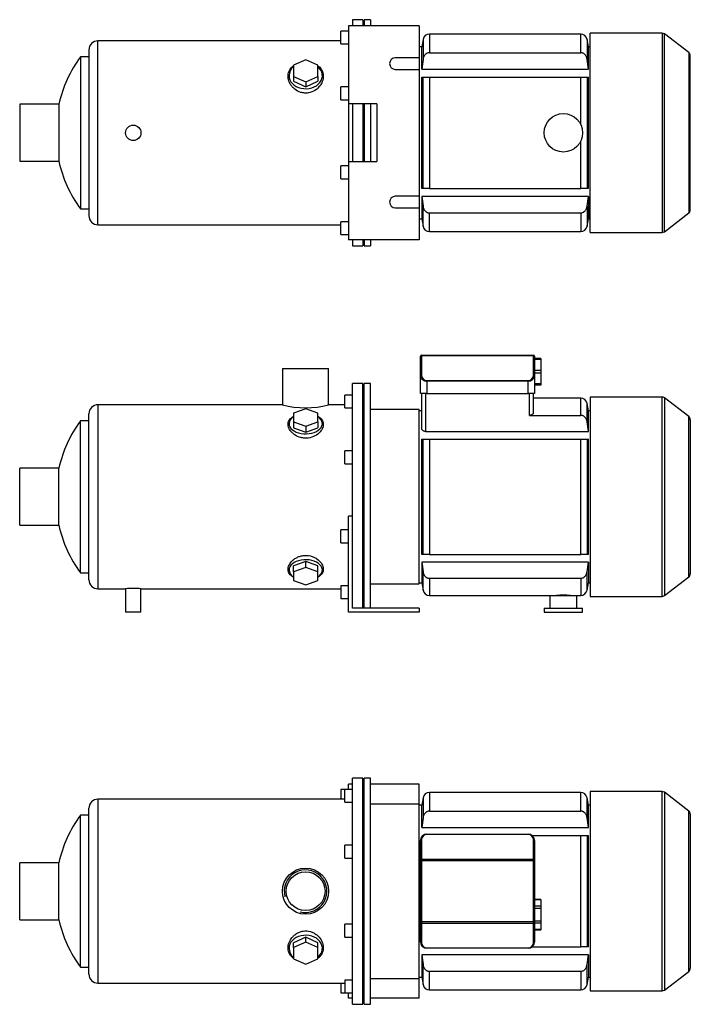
# Model space of a CAD drawing. Header units: millimetres. Extents: x 93 to 1187, y 23 to 795.
# Tile 1 of 2: x 93 to 616, y 27 to 795. Entities that reach past the tile are written whole.
import ezdxf

# ---------------------------------------------------------------- set-up
doc = ezdxf.new("R2010")
doc.units = ezdxf.units.MM
for name, color, linetype in [('BASETTA_MEC_80_T', 7, 'Continuous'), ('CARCASSA_MEC_80-', 7, 'Continuous'), ('COPRIVENTOLA_MEC', 7, 'Continuous'), ('CORPO_MH_3-5_[8]', 7, 'Continuous'), ('FLANGIA_MOTORE_T', 7, 'Continuous'), ('PIEDINO_MEC_80_I', 7, 'Continuous'), ('STAFFA_3-5-9_INT', 7, 'Continuous'), ('螺栓_：_六角头_-_M20.0', 7, 'Continuous')]:
    doc.layers.add(name, color=color, linetype=linetype)

# ---------------------------------------------------------------- blocks, each defined once
blk = doc.blocks.new('SE1')
at = {"layer": 'BASETTA_MEC_80_T', "color": 7, "linetype": 'Continuous'}
for p, q in [((405.45, 139.29), (405.45, 154.27)), ((406.25, 154.84), (406.25, 139.86)), ((410.45, 159.27), (489.45, 159.27)), ((410.45, 159.27), (410.45, 159.04)), ((489.45, 159.04), (410.45, 159.04)), ((489.45, 159.27), (489.45, 159.04)), ((493.65, 139.86), (493.65, 154.84)), ((494.45, 154.27), (494.45, 139.29)), ((405.45, 138.45), (405.45, 139.29)), ((405.45, 91.1), (405.45, 138.45)), ((406.25, 138.45), (405.45, 138.45)), ((406.25, 139.86), (493.65, 139.86)), ((406.25, 139.86), (406.25, 138.45)), ((493.65, 138.45), (406.25, 138.45)), ((406.25, 138.45), (406.25, 91.1)), ((493.65, 138.45), (493.65, 139.86)), ((493.65, 91.1), (493.65, 138.45)), ((494.45, 138.45), (493.65, 138.45)), ((494.45, 139.29), (494.45, 138.45)), ((494.45, 138.45), (494.45, 91.1)), ((405.45, 90.25), (405.45, 91.1)), ((406.25, 91.1), (405.45, 91.1)), ((405.45, 75.27), (405.45, 90.25)), ((406.25, 91.1), (493.65, 91.1)), ((406.25, 91.1), (406.25, 89.69)), ((493.65, 89.69), (406.25, 89.69)), ((406.25, 89.69), (406.25, 74.71)), ((493.65, 89.69), (493.65, 91.1)), ((494.45, 91.1), (493.65, 91.1)), ((493.65, 74.71), (493.65, 89.69)), ((494.45, 91.1), (494.45, 90.25)), ((494.45, 90.25), (494.45, 75.27)), ((410.45, 70.51), (489.45, 70.51)), ((410.45, 70.51), (410.45, 70.27)), ((489.45, 70.27), (410.45, 70.27)), ((489.45, 70.51), (489.45, 70.27))]:
    blk.add_line(p, q, dxfattribs=at)
for centre, radius, start, end in [((410.45, 154.27), 5, 90, 180), ((410.45, 154.84), 4.2, 90, 180), ((489.45, 154.27), 5, 0, 90), ((489.45, 154.84), 4.2, 0, 90), ((410.45, 75.27), 5, 180, 270), ((410.45, 74.71), 4.2, 180, 270), ((489.45, 75.27), 5, 270, 0), ((489.45, 74.71), 4.2, 270, 0)]:
    blk.add_arc(centre, radius, start, end, dxfattribs=at)
for centre, major_axis, start_param, end_param in [((406.25, 154.27), (-0.8, 0), 4.712389, 6.283185), ((493.65, 154.27), (0.8, 0), 0, 1.570796), ((406.25, 139.29), (0.8, 0), 1.570796, 3.141593), ((493.65, 139.29), (0.8, 0), 0, 1.570796), ((406.25, 90.25), (0.8, 0), 3.141593, 4.712389), ((493.65, 90.25), (0.8, 0), 4.712389, 6.283185), ((406.25, 75.27), (0.8, 0), 3.141593, 4.712389), ((493.65, 75.27), (-0.8, 0), 1.570796, 3.141593)]:
    blk.add_ellipse(centre, major_axis=major_axis, ratio=0.707107, start_param=start_param, end_param=end_param, dxfattribs=at)
at = {"layer": 'CARCASSA_MEC_80-', "color": 7, "linetype": 'Continuous'}
for p, q in [((407.48, 187.64), (406.45, 181.77)), ((407.48, 187.64), (407.48, 172.09)), ((412.41, 191.77), (412.41, 177.26)), ((530.49, 191.77), (412.41, 191.77)), ((530.49, 177.26), (530.49, 191.77)), ((535.42, 172.09), (535.42, 187.64)), ((536.45, 181.77), (535.42, 187.64)), ((406.45, 181.77), (404.45, 181.77)), ((406.45, 164.41), (406.45, 181.77)), ((412.41, 177.26), (530.49, 177.26)), ((536.45, 164.41), (536.45, 181.77)), ((537.95, 181.77), (536.45, 181.77)), ((407.48, 172.09), (406.45, 164.41)), ((536.45, 164.41), (535.42, 172.09)), ((406.45, 164.41), (536.45, 164.41)), ((492.45, 158.27), (530.49, 158.27)), ((530.49, 71.27), (530.49, 158.27)), ((530.49, 158.27), (535.42, 158.27)), ((535.42, 158.27), (536.45, 158.27)), ((535.42, 158.27), (535.42, 71.27)), ((536.45, 71.27), (536.45, 158.27)), ((492.45, 71.27), (530.49, 71.27)), ((535.42, 71.27), (530.49, 71.27)), ((536.45, 71.27), (535.42, 71.27)), ((536.45, 65.14), (406.45, 65.14)), ((406.45, 65.14), (406.45, 47.77)), ((535.42, 57.46), (536.45, 65.14)), ((536.45, 65.14), (536.45, 47.77)), ((407.48, 41.91), (407.48, 57.46)), ((535.42, 41.91), (535.42, 57.46)), ((404.45, 47.77), (406.45, 47.77)), ((406.45, 47.77), (407.48, 41.91)), ((412.41, 52.29), (530.49, 52.29)), ((412.41, 37.77), (412.41, 52.29)), ((530.49, 52.29), (530.49, 37.77)), ((535.42, 41.91), (536.45, 47.77)), ((536.45, 47.77), (537.95, 47.77)), ((412.41, 37.77), (530.49, 37.77))]:
    blk.add_line(p, q, dxfattribs=at)
for centre, start, end in [((412.41, 186.77), 90, 170), ((530.49, 186.77), 10, 90), ((412.41, 42.77), 190, 270), ((530.49, 42.77), 270, 350)]:
    blk.add_arc(centre, 5, start, end, dxfattribs=at)
for points, knots in [([(412.41, 177.26), (412.08, 177.26), (411.76, 177.22), (411.13, 177.07), (410.82, 176.95), (410.24, 176.66), (409.97, 176.49), (409.46, 176.08), (409.23, 175.86), (408.8, 175.37), (408.61, 175.1), (408.27, 174.55), (408.12, 174.26), (407.87, 173.66), (407.76, 173.35), (407.59, 172.73), (407.53, 172.41), (407.48, 172.09)], [0, 0, 0, 0, 0.125, 0.125, 0.25, 0.25, 0.375, 0.375, 0.5, 0.5, 0.625, 0.625, 0.75, 0.75, 0.875, 0.875, 1, 1, 1, 1]), ([(535.42, 172.09), (535.33, 172.73), (535.16, 173.36), (534.78, 174.25), (534.63, 174.54), (534.3, 175.09), (534.11, 175.36), (533.68, 175.85), (533.45, 176.08), (532.94, 176.48), (532.67, 176.66), (532.23, 176.87), (532.08, 176.94), (531.77, 177.05), (531.62, 177.1), (531.15, 177.22), (530.82, 177.26), (530.49, 177.26)], [0, 0, 0, 0, 0.25, 0.25, 0.375, 0.375, 0.5, 0.5, 0.625, 0.625, 0.75, 0.75, 0.8125, 0.8125, 0.875, 0.875, 1, 1, 1, 1]), ([(407.48, 57.46), (407.57, 56.81), (407.74, 56.19), (408.12, 55.3), (408.27, 55.01), (408.6, 54.45), (408.79, 54.19), (409.22, 53.7), (409.45, 53.47), (409.96, 53.07), (410.23, 52.89), (410.67, 52.67), (410.82, 52.61), (411.13, 52.5), (411.28, 52.45), (411.75, 52.33), (412.08, 52.29), (412.41, 52.29)], [0, 0, 0, 0, 0.25, 0.25, 0.375, 0.375, 0.5, 0.5, 0.625, 0.625, 0.75, 0.75, 0.8125, 0.8125, 0.875, 0.875, 1, 1, 1, 1]), ([(530.49, 52.29), (530.82, 52.29), (531.14, 52.33), (531.77, 52.48), (532.08, 52.6), (532.66, 52.89), (532.93, 53.06), (533.44, 53.47), (533.67, 53.69), (534.1, 54.18), (534.29, 54.45), (534.63, 55), (534.78, 55.29), (535.03, 55.88), (535.14, 56.19), (535.31, 56.82), (535.37, 57.14), (535.42, 57.46)], [0, 0, 0, 0, 0.125, 0.125, 0.25, 0.25, 0.375, 0.375, 0.5, 0.5, 0.625, 0.625, 0.75, 0.75, 0.875, 0.875, 1, 1, 1, 1])]:
    blk.add_open_spline(points, degree=3, knots=knots, dxfattribs=at)
blk.add_open_spline([(406.45, 65.14), (406.78, 62.58), (407.13, 60.02), (407.48, 57.46)], degree=3, dxfattribs=at)
at = {"layer": 'COPRIVENTOLA_MEC', "color": 7, "linetype": 'Continuous'}
for p, q in [((537.95, 192.52), (537.95, 37.02)), ((593.93, 192.52), (537.95, 192.52)), ((593.93, 37.02), (593.93, 192.52)), ((595.76, 191.9), (595.76, 37.64)), ((614.78, 177.31), (595.76, 191.9)), ((614.78, 52.24), (614.78, 177.31)), ((615.95, 174.93), (615.95, 54.62)), ((595.76, 37.64), (614.78, 52.24)), ((537.95, 37.02), (593.93, 37.02))]:
    blk.add_line(p, q, dxfattribs=at)
for centre, start, end in [((593.93, 189.52), 52.5, 90), ((612.95, 174.93), 0, 52.5), ((612.95, 54.62), 307.5, 0), ((593.93, 40.02), 270, 307.5)]:
    blk.add_arc(centre, 3, start, end, dxfattribs=at)
at = {"layer": 'CORPO_MH_3-5_[8]', "color": 7, "linetype": 'Continuous'}
for p, q in [((352.45, 26.52), (352.45, 203.02)), ((360.45, 203.02), (352.45, 203.02)), ((360.45, 26.52), (360.45, 203.02)), ((346.45, 184.15), (346.45, 194.15)), ((352.45, 194.15), (346.45, 194.15)), ((153.85, 186.52), (153.85, 43.02)), ((346.45, 186.52), (153.85, 186.52)), ((146.85, 50.02), (146.85, 179.52)), ((346.45, 184.15), (352.45, 184.15)), ((140.29, 55.52), (140.29, 174.02)), ((146.85, 174.02), (140.29, 174.02)), ((346.45, 140.58), (346.45, 150.58)), ((352.45, 150.58), (346.45, 150.58)), ((346.45, 140.58), (352.45, 140.58)), ((92.85, 92.52), (92.85, 137.02)), ((123.36, 137.02), (92.85, 137.02)), ((123.36, 92.52), (123.36, 137.02)), ((92.85, 92.52), (123.36, 92.52)), ((346.45, 78.97), (346.45, 88.97)), ((352.45, 88.97), (346.45, 88.97)), ((315.95, 78.78), (306.45, 74.46)), ((325.45, 74.46), (315.95, 78.78)), ((315.95, 75.09), (315.95, 78.78)), ((346.45, 78.97), (352.45, 78.97)), ((315.95, 75.09), (306.45, 70.77)), ((306.45, 70.77), (306.45, 74.46)), ((306.45, 70.77), (306.45, 62.12)), ((325.45, 70.77), (315.95, 75.09)), ((325.45, 70.77), (325.45, 74.46)), ((325.45, 62.12), (325.45, 70.77)), ((306.45, 62.12), (315.95, 57.8)), ((315.95, 57.8), (325.45, 62.12)), ((140.29, 55.52), (146.85, 55.52)), ((153.85, 43.02), (346.45, 43.02)), ((346.45, 45.4), (346.45, 35.4)), ((352.45, 45.4), (346.45, 45.4)), ((346.45, 35.4), (352.45, 35.4)), ((352.45, 26.52), (360.45, 26.52))]:
    blk.add_line(p, q, dxfattribs=at)
for radius in [18, 15.15]:
    blk.add_circle((315.85, 114.77), radius, dxfattribs=at)
for centre, radius, start, end in [((153.85, 179.52), 7, 90, 180), ((220.85, 114.77), 100, 143.66538, 167.14409), ((315.85, 114.77), 16.62, 255, 195), ((220.85, 114.77), 100, 192.85591, 216.33462), ((153.85, 50.02), 7, 180, 270)]:
    blk.add_arc(centre, radius, start, end, dxfattribs=at)
for start_param, end_param in [(2.390244, 6.283185), (0, 0.751348)]:
    blk.add_ellipse((315.95, 70.14), major_axis=(-13, 0), ratio=0.788011, start_param=start_param, end_param=end_param, dxfattribs=at)
blk.add_open_spline([(306.45, 62.38), (306.09, 62.65), (305.75, 62.94), (304.86, 63.77), (304.36, 64.34), (303.08, 66.21), (302.54, 67.58), (302.09, 70.53), (302.19, 72.05), (303.03, 75.13), (303.76, 76.62), (305.31, 78.71), (305.89, 79.36), (307.19, 80.58), (307.92, 81.15), (309.48, 82.14), (310.3, 82.56), (312.05, 83.23), (312.99, 83.49), (315.81, 83.93), (317.78, 83.8), (320.52, 83.01), (321.4, 82.64), (323.05, 81.77), (323.82, 81.26), (325.96, 79.54), (327.11, 78.17), (328.81, 75.27), (329.36, 73.71), (329.81, 70.66), (329.71, 69.13), (328.87, 66.33), (328.12, 65.01), (326.62, 63.35), (326.08, 62.85), (325.47, 62.4)], degree=3, knots=[0.1389216, 0.1389216, 0.1389216, 0.1389216, 0.15625, 0.15625, 0.1875, 0.1875, 0.25, 0.25, 0.3125, 0.3125, 0.375, 0.375, 0.40625, 0.40625, 0.4375, 0.4375, 0.46875, 0.46875, 0.5, 0.5, 0.5625, 0.5625, 0.59375, 0.59375, 0.625, 0.625, 0.6875, 0.6875, 0.75, 0.75, 0.8125, 0.8125, 0.875, 0.875, 0.9041554, 0.9041554, 0.9041554, 0.9041554], dxfattribs=at)
at = {"layer": 'FLANGIA_MOTORE_T', "color": 7, "linetype": 'Continuous'}
for p, q in [((361.45, 201.52), (360.45, 201.52)), ((361.45, 26.52), (361.45, 203.02)), ((366.45, 203.02), (361.45, 203.02)), ((366.45, 26.52), (366.45, 203.02)), ((404.45, 182.77), (366.45, 182.77)), ((404.45, 46.77), (404.45, 182.77)), ((366.45, 46.77), (404.45, 46.77)), ((360.45, 28.02), (361.45, 28.02)), ((361.45, 26.52), (366.45, 26.52))]:
    blk.add_line(p, q, dxfattribs=at)
at = {"layer": 'STAFFA_3-5-9_INT', "color": 7, "linetype": 'Continuous'}
for p, q in [((343.45, 194.15), (343.45, 186.52)), ((346.45, 194.15), (343.45, 194.15)), ((352.45, 198.27), (349.45, 198.27)), ((349.45, 194.15), (349.45, 198.27)), ((404.45, 198.27), (366.45, 198.27)), ((404.45, 182.77), (404.45, 198.27)), ((404.45, 31.27), (404.45, 46.77)), ((343.45, 43.02), (343.45, 35.4)), ((343.45, 35.4), (346.45, 35.4)), ((349.45, 31.27), (349.45, 35.4)), ((352.45, 31.27), (349.45, 31.27)), ((404.45, 31.27), (366.45, 31.27))]:
    blk.add_line(p, q, dxfattribs=at)
at = {"layer": '螺栓_：_六角头_-_M20.0', "color": 7, "linetype": 'Continuous'}
for p, q in [((499.45, 108.23), (494.45, 108.23)), ((499.45, 107.96), (494.45, 107.96)), ((499.45, 108.23), (499.45, 107.96)), ((499.45, 107.96), (499.45, 103.05)), ((499.45, 103.05), (494.45, 103.05)), ((499.45, 101.32), (494.45, 101.32)), ((499.45, 103.05), (499.45, 101.32)), ((499.45, 101.32), (499.45, 91.51)), ((499.45, 91.51), (494.45, 91.51)), ((499.45, 89.77), (494.45, 89.77)), ((499.45, 84.87), (494.45, 84.87)), ((494.45, 84.6), (499.45, 84.6)), ((499.45, 91.51), (499.45, 89.77)), ((499.45, 89.77), (499.45, 84.87)), ((499.45, 84.87), (499.45, 84.6))]:
    blk.add_line(p, q, dxfattribs=at)
blk = doc.blocks.new('SE2')
at = {"layer": 'BASETTA_MEC_80_T', "color": 7, "linetype": 'Continuous'}
for p, q in [((405.45, 531.81), (405.45, 532.16)), ((405.45, 516.83), (405.45, 531.81)), ((406.25, 532.96), (493.65, 532.96)), ((406.25, 532.96), (406.25, 532.37)), ((493.65, 532.37), (406.25, 532.37)), ((406.25, 532.37), (406.25, 517.39)), ((493.65, 532.37), (493.65, 532.96)), ((493.65, 517.39), (493.65, 532.37)), ((494.45, 532.16), (494.45, 531.81)), ((494.45, 531.81), (494.45, 516.83)), ((405.45, 502.96), (405.45, 516.83)), ((494.45, 516.83), (494.45, 502.96)), ((410.45, 513.19), (489.45, 513.19)), ((410.45, 513.19), (410.45, 512.63)), ((410.45, 512.63), (410.45, 502.96)), ((489.45, 512.63), (410.45, 512.63)), ((489.45, 513.19), (489.45, 512.63)), ((489.45, 502.96), (489.45, 512.63)), ((410.45, 502.96), (405.45, 502.96)), ((410.45, 502.96), (489.45, 502.96)), ((494.45, 502.96), (489.45, 502.96))]:
    blk.add_line(p, q, dxfattribs=at)
for centre, radius, start, end in [((406.25, 532.16), 0.8, 90, 180), ((493.65, 532.16), 0.8, 0, 90), ((410.45, 517.39), 4.2, 180, 270), ((489.45, 517.39), 4.2, 270, 0)]:
    blk.add_arc(centre, radius, start, end, dxfattribs=at)
for centre, major_axis, ratio, start_param, end_param in [((406.25, 531.81), (0.8, 0), 0.707107, 1.570796, 3.141593), ((493.65, 531.81), (0.8, 0), 0.707107, 0, 1.570796), ((406.25, 516.83), (0.8, 0), 0.707107, 1.570796, 3.141593), ((410.45, 516.83), (5, 0), 0.84, 3.141593, 4.712389), ((489.45, 516.83), (5, 0), 0.84, 4.712389, 6.283185), ((493.65, 516.83), (-0.8, 0), 0.707107, 3.141593, 4.712389)]:
    blk.add_ellipse(centre, major_axis=major_axis, ratio=ratio, start_param=start_param, end_param=end_param, dxfattribs=at)
at = {"layer": 'CARCASSA_MEC_80-', "color": 7, "linetype": 'Continuous'}
for p, q in [((406.45, 475.83), (406.45, 502.96)), ((409.45, 502.96), (409.45, 473.42)), ((490.45, 485.99), (490.45, 502.96)), ((493.45, 502.96), (493.45, 487.95)), ((530.49, 499.46), (493.45, 499.46)), ((530.49, 485.99), (530.49, 499.46)), ((535.42, 480.92), (535.42, 495.33)), ((536.45, 489.46), (535.42, 495.33)), ((406.45, 489.46), (404.45, 489.46)), ((490.45, 485.99), (530.49, 485.99)), ((536.45, 473.42), (536.45, 489.46)), ((537.95, 489.46), (536.45, 489.46)), ((536.45, 473.42), (535.42, 480.92)), ((409.45, 473.42), (536.45, 473.42)), ((406.45, 377.46), (406.45, 467.46)), ((406.45, 467.46), (407.48, 467.46)), ((407.48, 377.46), (407.48, 467.46)), ((407.48, 467.46), (412.41, 467.46)), ((412.41, 467.46), (530.49, 467.46)), ((412.41, 467.46), (412.41, 377.46)), ((530.49, 377.46), (530.49, 467.46)), ((530.49, 467.46), (535.42, 467.46)), ((535.42, 467.46), (536.45, 467.46)), ((535.42, 467.46), (535.42, 377.46)), ((536.45, 377.46), (536.45, 467.46)), ((407.48, 377.46), (406.45, 377.46)), ((412.41, 377.46), (407.48, 377.46)), ((412.41, 377.46), (530.49, 377.46)), ((535.42, 377.46), (530.49, 377.46)), ((536.45, 377.46), (535.42, 377.46)), ((536.45, 371.5), (406.45, 371.5)), ((406.45, 371.5), (406.45, 355.46)), ((406.45, 371.5), (407.48, 364)), ((535.42, 364), (536.45, 371.5)), ((536.45, 371.5), (536.45, 355.46)), ((407.48, 349.59), (407.48, 364)), ((535.42, 349.59), (535.42, 364)), ((404.45, 355.46), (406.45, 355.46)), ((406.45, 355.46), (407.48, 349.59)), ((412.41, 358.92), (530.49, 358.92)), ((412.41, 358.92), (412.41, 345.46)), ((530.49, 358.92), (530.49, 345.46)), ((535.42, 349.59), (536.45, 355.46)), ((536.45, 355.46), (537.95, 355.46)), ((412.41, 345.46), (506.45, 345.46)), ((527.45, 345.46), (530.49, 345.46))]:
    blk.add_line(p, q, dxfattribs=at)
for centre, radius, start, end in [((530.49, 494.46), 5, 10, 90), ((412.41, 350.46), 5, 190, 270), ((530.49, 350.46), 5, 270, 350), ((516.95, 268.64), 77.01, 85.9047, 94.0953)]:
    blk.add_arc(centre, radius, start, end, dxfattribs=at)
for points, knots in [([(493.45, 487.95), (493.45, 487.72), (493.38, 487.49), (493.19, 487.16), (493.1, 487.05), (492.91, 486.84), (492.79, 486.74), (492.53, 486.55), (492.38, 486.46), (492.06, 486.31), (491.88, 486.24), (491.5, 486.12), (491.3, 486.07), (490.89, 486.01), (490.67, 485.99), (490.45, 485.99)], [0, 0, 0, 0, 0.25, 0.25, 0.375, 0.375, 0.5, 0.5, 0.625, 0.625, 0.75, 0.75, 0.875, 0.875, 1, 1, 1, 1]), ([(535.42, 480.92), (535.32, 481.56), (535.16, 482.17), (534.78, 483.05), (534.63, 483.34), (534.28, 483.89), (534.09, 484.14), (533.67, 484.62), (533.43, 484.85), (532.92, 485.24), (532.65, 485.41), (532.21, 485.62), (532.06, 485.69), (531.76, 485.8), (531.61, 485.84), (531.14, 485.95), (530.82, 485.99), (530.49, 485.99)], [0, 0, 0, 0, 0.25, 0.25, 0.375, 0.375, 0.5, 0.5, 0.625, 0.625, 0.75, 0.75, 0.8125, 0.8125, 0.875, 0.875, 1, 1, 1, 1]), ([(409.45, 473.42), (409.22, 473.42), (409, 473.44), (408.57, 473.52), (408.36, 473.58), (407.98, 473.74), (407.8, 473.83), (407.48, 474.03), (407.34, 474.14), (407.08, 474.37), (406.97, 474.5), (406.78, 474.75), (406.7, 474.88), (406.58, 475.15), (406.53, 475.29), (406.47, 475.56), (406.45, 475.69), (406.45, 475.83)], [0, 0, 0, 0, 0.125, 0.125, 0.25, 0.25, 0.375, 0.375, 0.5, 0.5, 0.625, 0.625, 0.75, 0.75, 0.875, 0.875, 1, 1, 1, 1]), ([(407.48, 364), (407.58, 363.36), (407.74, 362.74), (408.12, 361.86), (408.27, 361.57), (408.62, 361.03), (408.81, 360.77), (409.23, 360.29), (409.47, 360.07), (409.98, 359.67), (410.25, 359.5), (410.68, 359.29), (410.83, 359.23), (411.14, 359.12), (411.29, 359.07), (411.76, 358.96), (412.08, 358.92), (412.41, 358.92)], [0, 0, 0, 0, 0.25, 0.25, 0.375, 0.375, 0.5, 0.5, 0.625, 0.625, 0.75, 0.75, 0.8125, 0.8125, 0.875, 0.875, 1, 1, 1, 1]), ([(530.49, 358.92), (530.82, 358.92), (531.13, 358.96), (531.76, 359.11), (532.06, 359.22), (532.64, 359.5), (532.91, 359.67), (533.42, 360.06), (533.66, 360.28), (534.08, 360.76), (534.28, 361.02), (534.62, 361.57), (534.77, 361.85), (535.02, 362.44), (535.13, 362.74), (535.3, 363.36), (535.37, 363.68), (535.42, 364)], [0, 0, 0, 0, 0.125, 0.125, 0.25, 0.25, 0.375, 0.375, 0.5, 0.5, 0.625, 0.625, 0.75, 0.75, 0.875, 0.875, 1, 1, 1, 1])]:
    blk.add_open_spline(points, degree=3, knots=knots, dxfattribs=at)
at = {"layer": 'COPRIVENTOLA_MEC', "color": 7, "linetype": 'Continuous'}
for p, q in [((537.95, 500.21), (537.95, 344.71)), ((593.93, 500.21), (537.95, 500.21)), ((593.93, 344.71), (593.93, 500.21)), ((595.76, 499.59), (595.76, 345.33)), ((614.78, 484.99), (595.76, 499.59)), ((614.78, 359.92), (614.78, 484.99)), ((615.95, 482.61), (615.95, 362.3)), ((595.76, 345.33), (614.78, 359.92)), ((537.95, 344.71), (593.93, 344.71))]:
    blk.add_line(p, q, dxfattribs=at)
for centre, start, end in [((593.93, 497.21), 52.5, 90), ((612.95, 482.61), 0, 52.5), ((612.95, 362.3), 307.5, 0), ((593.93, 347.71), 270, 307.5)]:
    blk.add_arc(centre, 3, start, end, dxfattribs=at)
at = {"layer": 'CORPO_MH_3-5_[8]', "color": 7, "linetype": 'Continuous'}
for p, q in [((297.85, 522.46), (333.85, 522.46)), ((297.85, 522.46), (297.85, 494.2)), ((333.85, 494.21), (333.85, 522.46)), ((352.45, 393.9), (352.45, 510.71)), ((360.45, 510.71), (352.45, 510.71)), ((360.45, 335.46), (360.45, 510.71)), ((346.45, 491.83), (346.45, 501.83)), ((352.45, 501.83), (346.45, 501.83)), ((153.85, 494.21), (153.85, 350.71)), ((297.88, 494.21), (153.85, 494.21)), ((346.45, 494.21), (333.85, 494.21)), ((346.45, 491.83), (352.45, 491.83)), ((146.85, 357.71), (146.85, 487.21)), ((315.95, 491.07), (306.45, 487.69)), ((306.45, 487.69), (306.45, 480.94)), ((325.45, 487.69), (315.95, 491.07)), ((325.45, 480.94), (325.45, 487.69)), ((140.29, 363.21), (140.29, 481.71)), ((146.85, 481.71), (140.29, 481.71)), ((306.45, 480.94), (306.45, 476.21)), ((306.45, 480.94), (315.95, 477.56)), ((315.95, 477.56), (325.45, 480.94)), ((315.95, 477.56), (315.95, 472.83)), ((325.45, 480.94), (325.45, 476.21)), ((306.45, 476.21), (315.95, 472.83)), ((315.95, 472.83), (325.45, 476.21)), ((346.45, 448.26), (346.45, 458.26)), ((352.45, 458.26), (346.45, 458.26)), ((346.45, 448.26), (352.45, 448.26)), ((92.85, 400.21), (92.85, 444.71)), ((123.36, 444.71), (92.85, 444.71)), ((123.36, 400.21), (123.36, 444.71)), ((92.85, 400.21), (123.36, 400.21)), ((315.95, 372.08), (306.45, 368.7)), ((325.45, 368.7), (315.95, 372.08)), ((315.95, 367.35), (315.95, 372.08)), ((140.29, 363.21), (146.85, 363.21)), ((306.45, 363.98), (306.45, 368.7)), ((315.95, 367.35), (306.45, 363.98)), ((306.45, 363.98), (306.45, 357.22)), ((325.45, 363.98), (315.95, 367.35)), ((325.45, 363.98), (325.45, 368.7)), ((325.45, 357.22), (325.45, 363.98)), ((306.45, 357.22), (315.95, 353.85)), ((315.95, 353.85), (325.45, 357.22)), ((153.85, 350.71), (175.45, 350.71)), ((175.45, 350.71), (175.45, 332.46)), ((187.43, 350.71), (343.45, 350.71)), ((187.45, 332.46), (187.45, 350.71)), ((187.45, 332.46), (175.45, 332.46))]:
    blk.add_line(p, q, dxfattribs=at)
for centre, radius, start, end in [((153.85, 487.21), 7, 90, 180), ((315.85, 563.68), 71.77, 255.4749, 284.5251), ((220.85, 422.46), 100, 143.66538, 167.14409), ((220.85, 422.46), 100, 192.85591, 216.33462), ((153.85, 357.71), 7, 180, 270), ((181.45, 279.2), 71.76, 85.20375, 94.79625)]:
    blk.add_arc(centre, radius, start, end, dxfattribs=at)
for centre, start_param, end_param in [((315.95, 479.59), 0, 3.892941), ((315.95, 479.59), 5.531837, 6.283185), ((315.95, 365.33), 2.390244, 6.283185), ((315.95, 365.33), 0, 0.751348)]:
    blk.add_ellipse(centre, major_axis=(-13, 0), ratio=0.615661, start_param=start_param, end_param=end_param, dxfattribs=at)
for points, knots in [([(317.93, 468.31), (316.98, 468.18), (316.03, 468.15), (314.13, 468.26), (313.17, 468.4), (310.44, 469.08), (308.76, 469.86), (306.65, 471.29), (306, 471.82), (304.86, 472.93), (304.36, 473.5), (303.08, 475.3), (302.54, 476.53), (302.09, 478.97), (302.19, 480.13), (303.03, 482.29), (303.76, 483.24), (305.28, 484.47), (305.82, 484.82), (306.43, 485.14)], [0, 0, 0, 0, 0.03125, 0.03125, 0.0625, 0.0625, 0.125, 0.125, 0.15625, 0.15625, 0.1875, 0.1875, 0.25, 0.25, 0.3125, 0.3125, 0.375, 0.375, 0.4043708, 0.4043708, 0.4043708, 0.4043708]), ([(325.48, 485.14), (326.47, 484.61), (327.31, 483.98), (328.81, 482.38), (329.36, 481.33), (329.81, 479.08), (329.71, 477.85), (328.87, 475.41), (328.12, 474.17), (326.08, 471.89), (324.74, 470.82), (321.65, 469.17), (319.84, 468.55), (317.93, 468.31)], [0.6394434, 0.6394434, 0.6394434, 0.6394434, 0.6875, 0.6875, 0.75, 0.75, 0.8125, 0.8125, 0.875, 0.875, 0.9375, 0.9375, 1, 1, 1, 1]), ([(306.45, 359.76), (306.09, 359.96), (305.75, 360.16), (304.86, 360.76), (304.36, 361.18), (303.08, 362.55), (302.54, 363.58), (302.09, 365.85), (302.19, 367.05), (303.03, 369.51), (303.76, 370.73), (305.31, 372.46), (305.89, 373), (307.19, 374.02), (307.92, 374.5), (309.48, 375.33), (310.3, 375.69), (312.05, 376.26), (312.99, 376.48), (315.81, 376.86), (317.78, 376.74), (320.52, 376.07), (321.4, 375.76), (323.05, 375.02), (323.82, 374.59), (325.96, 373.15), (327.11, 372.01), (328.81, 369.63), (329.36, 368.37), (329.81, 365.96), (329.71, 364.77), (328.87, 362.64), (328.12, 361.66), (326.62, 360.45), (326.08, 360.1), (325.47, 359.78)], [0.1389216, 0.1389216, 0.1389216, 0.1389216, 0.15625, 0.15625, 0.1875, 0.1875, 0.25, 0.25, 0.3125, 0.3125, 0.375, 0.375, 0.40625, 0.40625, 0.4375, 0.4375, 0.46875, 0.46875, 0.5, 0.5, 0.5625, 0.5625, 0.59375, 0.59375, 0.625, 0.625, 0.6875, 0.6875, 0.75, 0.75, 0.8125, 0.8125, 0.875, 0.875, 0.9041554, 0.9041554, 0.9041554, 0.9041554])]:
    blk.add_open_spline(points, degree=3, knots=knots, dxfattribs=at)
at = {"layer": 'FLANGIA_MOTORE_T', "color": 7, "linetype": 'Continuous'}
for p, q in [((361.45, 509.21), (360.45, 509.21)), ((361.45, 335.46), (361.45, 510.71)), ((366.45, 510.71), (361.45, 510.71)), ((366.45, 335.46), (366.45, 510.71)), ((404.45, 490.46), (366.45, 490.46)), ((404.45, 354.46), (404.45, 490.46)), ((366.45, 354.46), (404.45, 354.46)), ((360.45, 335.71), (361.45, 335.71))]:
    blk.add_line(p, q, dxfattribs=at)
at = {"layer": 'PIEDINO_MEC_80_I', "color": 7, "linetype": 'Continuous'}
for p, q in [((506.45, 345.46), (527.45, 345.46)), ((506.45, 345.46), (506.45, 335.46)), ((527.45, 335.46), (527.45, 345.46)), ((501.95, 335.46), (531.95, 335.46)), ((501.95, 335.46), (501.95, 332.46)), ((501.95, 332.46), (531.95, 332.46)), ((531.95, 332.46), (531.95, 335.46))]:
    blk.add_line(p, q, dxfattribs=at)
at = {"layer": 'STAFFA_3-5-9_INT', "color": 7, "linetype": 'Continuous'}
for p, q in [((349.45, 332.46), (349.45, 407.46)), ((352.45, 407.46), (349.45, 407.46)), ((343.45, 386.65), (343.45, 396.65)), ((349.45, 396.65), (343.45, 396.65)), ((352.45, 335.46), (352.45, 393.9)), ((343.45, 386.65), (349.45, 386.65)), ((343.45, 353.09), (343.45, 343.09)), ((349.45, 353.09), (343.45, 353.09)), ((343.45, 343.09), (349.45, 343.09)), ((404.45, 332.46), (349.45, 332.46)), ((404.45, 335.46), (352.45, 335.46)), ((404.45, 335.46), (404.45, 332.46))]:
    blk.add_line(p, q, dxfattribs=at)
at = {"layer": '螺栓_：_六角头_-_M20.0', "color": 7, "linetype": 'Continuous'}
for p, q in [((499.45, 530.46), (494.45, 530.46)), ((499.45, 530.46), (499.45, 529.46)), ((499.45, 529.46), (494.45, 529.46)), ((499.45, 529.46), (499.45, 520.96)), ((499.45, 520.96), (494.45, 520.96)), ((499.45, 518.96), (494.45, 518.96)), ((499.45, 520.96), (499.45, 518.96)), ((499.45, 518.96), (499.45, 510.46)), ((499.45, 510.46), (494.45, 510.46)), ((499.45, 509.46), (494.45, 509.46)), ((499.45, 510.46), (499.45, 509.46))]:
    blk.add_line(p, q, dxfattribs=at)
blk = doc.blocks.new('SE3')
at = {"layer": 'CARCASSA_MEC_80-', "color": 7, "linetype": 'Continuous'}
for p, q in [((407.48, 779.28), (406.45, 773.41)), ((407.48, 779.28), (407.48, 763.72)), ((412.41, 783.41), (412.41, 768.89)), ((530.49, 783.41), (412.41, 783.41)), ((530.49, 768.89), (530.49, 783.41)), ((535.42, 779.28), (535.42, 763.72)), ((536.45, 773.41), (535.42, 779.28)), ((406.45, 773.41), (404.45, 773.41)), ((406.45, 756.05), (406.45, 773.41)), ((412.41, 768.89), (530.49, 768.89)), ((536.45, 756.05), (536.45, 773.41)), ((537.95, 773.41), (536.45, 773.41)), ((536.45, 756.05), (535.42, 763.72)), ((406.45, 756.05), (536.45, 756.05)), ((406.45, 662.91), (406.45, 749.91)), ((406.45, 749.91), (407.48, 749.91)), ((407.48, 662.91), (407.48, 749.91)), ((407.48, 749.91), (412.41, 749.91)), ((412.41, 749.91), (530.49, 749.91)), ((412.41, 749.91), (412.41, 662.91)), ((530.49, 712.86), (530.49, 749.91)), ((530.49, 749.91), (535.42, 749.91)), ((535.42, 749.91), (536.45, 749.91)), ((535.42, 749.91), (535.42, 662.91)), ((536.45, 662.91), (536.45, 749.91)), ((530.49, 662.91), (530.49, 699.95)), ((407.48, 662.91), (406.45, 662.91)), ((412.41, 662.91), (407.48, 662.91)), ((412.41, 662.91), (530.49, 662.91)), ((535.42, 662.91), (530.49, 662.91)), ((536.45, 662.91), (535.42, 662.91)), ((536.45, 656.77), (406.45, 656.77)), ((406.45, 656.77), (406.45, 639.41)), ((406.45, 656.77), (407.48, 649.09)), ((535.42, 649.09), (536.45, 656.77)), ((536.45, 656.77), (536.45, 639.41)), ((407.48, 633.54), (407.48, 649.09)), ((535.42, 649.09), (535.42, 633.54)), ((404.45, 639.41), (406.45, 639.41)), ((406.45, 639.41), (407.48, 633.54)), ((412.41, 643.92), (530.49, 643.92)), ((412.41, 629.41), (412.41, 643.92)), ((530.49, 643.92), (530.49, 629.41)), ((535.42, 633.54), (536.45, 639.41)), ((536.45, 639.41), (537.95, 639.41)), ((412.41, 629.41), (530.49, 629.41))]:
    blk.add_line(p, q, dxfattribs=at)
for centre, start, end in [((412.41, 778.41), 90, 170), ((530.49, 778.41), 10, 90), ((412.41, 634.41), 190, 270), ((530.49, 634.41), 270, 350)]:
    blk.add_arc(centre, 5, start, end, dxfattribs=at)
for points, knots in [([(412.41, 768.89), (412.08, 768.89), (411.76, 768.85), (411.13, 768.7), (410.82, 768.58), (410.24, 768.29), (409.97, 768.12), (409.46, 767.71), (409.23, 767.49), (408.8, 767), (408.61, 766.73), (408.27, 766.18), (408.12, 765.89), (407.87, 765.3), (407.76, 764.99), (407.59, 764.36), (407.53, 764.04), (407.48, 763.72)], [0, 0, 0, 0, 0.125, 0.125, 0.25, 0.25, 0.375, 0.375, 0.5, 0.5, 0.625, 0.625, 0.75, 0.75, 0.875, 0.875, 1, 1, 1, 1]), ([(535.42, 763.72), (535.33, 764.37), (535.16, 764.99), (534.78, 765.88), (534.63, 766.17), (534.3, 766.73), (534.11, 766.99), (533.68, 767.48), (533.45, 767.71), (532.94, 768.11), (532.67, 768.29), (532.23, 768.51), (532.08, 768.57), (531.77, 768.69), (531.62, 768.73), (531.15, 768.85), (530.82, 768.89), (530.49, 768.89)], [0, 0, 0, 0, 0.25, 0.25, 0.375, 0.375, 0.5, 0.5, 0.625, 0.625, 0.75, 0.75, 0.8125, 0.8125, 0.875, 0.875, 1, 1, 1, 1]), ([(407.48, 649.09), (407.57, 648.45), (407.74, 647.83), (408.12, 646.93), (408.27, 646.64), (408.6, 646.09), (408.79, 645.82), (409.22, 645.33), (409.45, 645.11), (409.96, 644.7), (410.23, 644.53), (410.67, 644.31), (410.82, 644.24), (411.13, 644.13), (411.28, 644.08), (411.75, 643.97), (412.08, 643.92), (412.41, 643.92)], [0, 0, 0, 0, 0.25, 0.25, 0.375, 0.375, 0.5, 0.5, 0.625, 0.625, 0.75, 0.75, 0.8125, 0.8125, 0.875, 0.875, 1, 1, 1, 1]), ([(530.49, 643.92), (530.82, 643.92), (531.14, 643.96), (531.77, 644.12), (532.08, 644.23), (532.66, 644.52), (532.93, 644.69), (533.44, 645.1), (533.67, 645.33), (534.1, 645.81), (534.29, 646.08), (534.63, 646.63), (534.78, 646.92), (535.03, 647.52), (535.14, 647.83), (535.31, 648.45), (535.37, 648.77), (535.42, 649.09)], [0, 0, 0, 0, 0.125, 0.125, 0.25, 0.25, 0.375, 0.375, 0.5, 0.5, 0.625, 0.625, 0.75, 0.75, 0.875, 0.875, 1, 1, 1, 1])]:
    blk.add_open_spline(points, degree=3, knots=knots, dxfattribs=at)
blk.add_open_spline([(407.48, 763.72), (407.13, 761.16), (406.78, 758.6), (406.45, 756.05)], degree=3, dxfattribs=at)
at = {"layer": 'COPRIVENTOLA_MEC', "color": 7, "linetype": 'Continuous'}
for p, q in [((537.95, 628.66), (537.95, 784.16)), ((593.93, 784.16), (537.95, 784.16)), ((593.93, 784.16), (593.93, 628.66)), ((595.76, 629.28), (595.76, 783.54)), ((614.78, 768.94), (595.76, 783.54)), ((614.78, 768.94), (614.78, 643.87)), ((615.95, 646.25), (615.95, 766.56)), ((595.76, 629.28), (614.78, 643.87)), ((537.95, 628.66), (593.93, 628.66))]:
    blk.add_line(p, q, dxfattribs=at)
for centre, start, end in [((593.93, 781.16), 52.5, 90), ((612.95, 766.56), 0, 52.5), ((612.95, 646.25), 307.5, 0), ((593.93, 631.66), 270, 307.5)]:
    blk.add_arc(centre, 3, start, end, dxfattribs=at)
at = {"layer": 'CORPO_MH_3-5_[8]', "color": 7, "linetype": 'Continuous'}
for p, q in [((352.45, 794.66), (352.45, 789.91)), ((360.45, 794.66), (352.45, 794.66)), ((360.45, 794.66), (360.45, 789.91)), ((153.85, 634.66), (153.85, 778.16)), ((343.45, 778.16), (153.85, 778.16)), ((146.85, 771.16), (146.85, 641.66)), ((140.29, 765.66), (140.29, 647.16)), ((146.85, 765.66), (140.29, 765.66)), ((315.95, 763.38), (306.45, 759.06)), ((325.45, 759.06), (315.95, 763.38)), ((306.45, 759.06), (306.45, 750.41)), ((325.45, 750.41), (325.45, 759.06)), ((306.45, 750.41), (306.45, 746.72)), ((306.45, 750.41), (315.95, 746.09)), ((306.45, 746.72), (315.95, 742.4)), ((315.95, 746.09), (325.45, 750.41)), ((315.95, 742.4), (325.45, 746.72)), ((315.95, 746.09), (315.95, 742.4)), ((325.45, 750.41), (325.45, 746.72)), ((92.85, 728.66), (92.85, 684.16)), ((123.36, 728.66), (92.85, 728.66)), ((123.36, 728.66), (123.36, 684.16)), ((352.45, 728.91), (352.45, 683.91)), ((360.45, 728.91), (360.45, 683.91)), ((92.85, 684.16), (123.36, 684.16)), ((140.29, 647.16), (146.85, 647.16)), ((153.85, 634.66), (343.45, 634.66)), ((352.45, 622.91), (352.45, 618.16)), ((360.45, 622.91), (360.45, 618.16)), ((352.45, 618.16), (360.45, 618.16))]:
    blk.add_line(p, q, dxfattribs=at)
blk.add_circle((181.45, 706.41), 6, dxfattribs=at)
for centre, radius, start, end in [((153.85, 771.16), 7, 90, 180), ((220.85, 706.41), 100, 143.66538, 167.14409), ((220.85, 706.41), 100, 192.85591, 216.33462), ((153.85, 641.66), 7, 180, 270)]:
    blk.add_arc(centre, radius, start, end, dxfattribs=at)
for start_param, end_param in [(0, 3.892941), (5.531837, 6.283185)]:
    blk.add_ellipse((315.95, 751.04), major_axis=(-13, 0), ratio=0.788011, start_param=start_param, end_param=end_param, dxfattribs=at)
for points, knots in [([(317.93, 737.54), (316.98, 737.39), (316.03, 737.36), (314.13, 737.48), (313.17, 737.65), (310.44, 738.45), (308.76, 739.37), (306.65, 741.07), (306, 741.71), (304.86, 743.04), (304.36, 743.74), (303.08, 745.93), (302.54, 747.46), (302.09, 750.54), (302.19, 752.03), (303.03, 754.87), (303.76, 756.16), (305.28, 757.84), (305.82, 758.33), (306.43, 758.78)], [0, 0, 0, 0, 0.03125, 0.03125, 0.0625, 0.0625, 0.125, 0.125, 0.15625, 0.15625, 0.1875, 0.1875, 0.25, 0.25, 0.3125, 0.3125, 0.375, 0.375, 0.4043708, 0.4043708, 0.4043708, 0.4043708]), ([(325.48, 758.78), (326.47, 758.03), (327.31, 757.17), (328.81, 754.99), (329.36, 753.59), (329.81, 750.67), (329.71, 749.11), (328.87, 746.07), (328.12, 744.54), (326.08, 741.78), (324.74, 740.51), (321.65, 738.55), (319.84, 737.83), (317.93, 737.54)], [0.6394434, 0.6394434, 0.6394434, 0.6394434, 0.6875, 0.6875, 0.75, 0.75, 0.8125, 0.8125, 0.875, 0.875, 0.9375, 0.9375, 1, 1, 1, 1])]:
    blk.add_open_spline(points, degree=3, knots=knots, dxfattribs=at)
at = {"layer": 'FLANGIA_MOTORE_T', "color": 7, "linetype": 'Continuous'}
for p, q in [((361.45, 793.16), (360.45, 793.16)), ((361.45, 794.66), (361.45, 789.91)), ((366.45, 794.66), (361.45, 794.66)), ((366.45, 794.66), (366.45, 789.91)), ((404.45, 764.91), (404.45, 755.91)), ((361.45, 728.91), (361.45, 683.91)), ((366.45, 728.91), (366.45, 683.91)), ((404.45, 656.91), (404.45, 647.91)), ((361.45, 622.91), (361.45, 618.16)), ((366.45, 622.91), (366.45, 618.16)), ((360.45, 619.66), (361.45, 619.66)), ((361.45, 618.16), (366.45, 618.16))]:
    blk.add_line(p, q, dxfattribs=at)
at = {"layer": 'PIEDINO_MEC_80_I', "color": 7, "linetype": 'Continuous'}
blk.add_circle((516.95, 706.41), 15, dxfattribs=at)
at = {"layer": 'STAFFA_3-5-9_INT', "color": 7, "linetype": 'Continuous'}
for p, q in [((343.45, 775.78), (343.45, 785.78)), ((349.45, 785.78), (343.45, 785.78)), ((404.45, 789.91), (349.45, 789.91)), ((349.45, 789.91), (349.45, 728.91)), ((404.45, 789.91), (404.45, 764.91)), ((343.45, 775.78), (349.45, 775.78)), ((404.45, 764.91), (385.85, 764.91)), ((385.85, 755.91), (404.45, 755.91)), ((404.45, 755.91), (404.45, 656.91)), ((343.45, 732.21), (343.45, 742.21)), ((349.45, 742.21), (343.45, 742.21)), ((343.45, 732.21), (349.45, 732.21)), ((349.45, 728.91), (349.45, 683.91)), ((371.45, 728.91), (349.45, 728.91)), ((371.45, 728.91), (371.45, 683.91)), ((349.45, 683.91), (349.45, 622.91)), ((349.45, 683.91), (371.45, 683.91)), ((343.45, 670.6), (343.45, 680.6)), ((349.45, 680.6), (343.45, 680.6)), ((343.45, 670.6), (349.45, 670.6)), ((404.45, 656.91), (385.85, 656.91)), ((385.85, 647.91), (404.45, 647.91)), ((404.45, 647.91), (404.45, 622.91)), ((343.45, 627.03), (343.45, 637.03)), ((349.45, 637.03), (343.45, 637.03)), ((343.45, 627.03), (349.45, 627.03)), ((404.45, 622.91), (349.45, 622.91))]:
    blk.add_line(p, q, dxfattribs=at)
for centre in [(385.85, 760.41), (385.85, 652.41)]:
    blk.add_arc(centre, 4.5, 90, 270, dxfattribs=at)

msp = doc.modelspace()

# ---------------------------------------------------------------- block references
for name in ['SE3', 'SE2', 'SE1']:
    msp.add_blockref(name, (0, 0))

doc.saveas('drawing.dxf')
